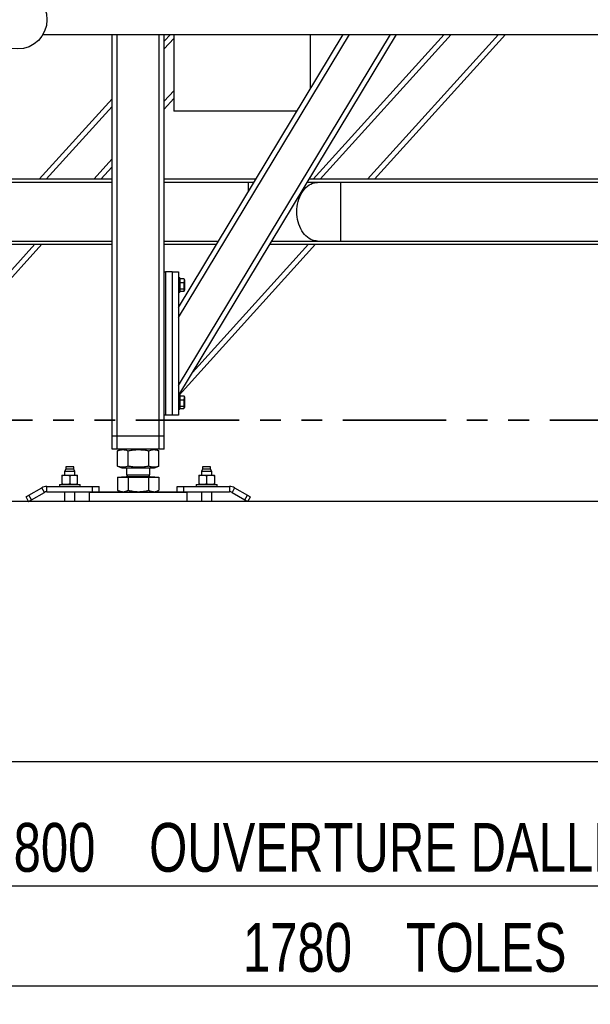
# Model space of a CAD drawing. Header units: millimetres. Extents: x 5 to 589, y 5 to 415.
# Tile 46 of 90: x 70 to 105, y 321 to 382. Entities that reach past the tile are written whole.
import ezdxf

# ---------------------------------------------------------------- set-up
doc = ezdxf.new("R2010")
doc.units = ezdxf.units.MM
doc.linetypes.add('PHANTOM', pattern=[12.7, 6.35, -1.27, 1.27, -1.27, 1.27, -1.27])
doc.layers.add('COTES', color=1, linetype='Continuous')
doc.layers.add('TRAIT-FORT', color=4, linetype='Continuous', lineweight=25)
doc.styles.add('SLDTEXTSTYLE0', font='TXT', dxfattribs={"width": 0.75})
doc.dimstyles.new('SLDDIMSTYLE0', dxfattribs={"dimtxt": 3, "dimasz": 2, "dimexe": 0, "dimexo": 0.0625, "dimgap": 0.75, "dimtad": 1, "dimdec": 0, "dimlfac": 25, "dimrnd": 1e-09, "dimzin": 12, "dimdsep": 46, "dimtxsty": 'SLDTEXTSTYLE0', "dimsah": 1, "dimcen": 0.09, "dimadec": 0, "dimazin": 3, "dimtfac": 1, "dimtdec": 0, "dimtofl": 0, "dimtmove": 0, "dimatfit": 3, "dimfxl": 1, "dimfrac": 2, "dimtolj": 1, "dimtzin": 12, "dimarcsym": 0})

# ---------------------------------------------------------------- blocks, each defined once
blk = doc.blocks.new('_D_4')
at = {"layer": 'COTES', "color": 1, "transparency": 16777216}
for p, q in [((58.511, 319.621), (58.511, 329.621)), ((130.511, 319.621), (130.511, 329.621)), ((58.511, 328.621), (130.511, 328.621))]:
    blk.add_line(p, q, dxfattribs=at)
for points in [[(58.511, 328.621), (60.511, 328.121), (60.511, 329.121)], [(130.511, 328.621), (128.511, 329.121), (128.511, 328.121)]]:
    blk.add_solid(points, dxfattribs=at)
at = {"layer": 'COTES', "color": 1, "transparency": 16777216, "char_height": 3, "attachment_point": 1, "style": 'SLDTEXTSTYLE0'}
for s, insert in [('1800', (68.192, 332.488)), ('OUVERTURE DALLES FP', (78.184, 332.488))]:
    blk.add_mtext(s, dxfattribs=dict(at, insert=insert))
blk = doc.blocks.new('_D_7')
at = {"layer": 'COTES', "color": 1, "transparency": 16777216}
for p, q in [((58.911, 283.221), (58.911, 323.474)), ((130.111, 283.221), (130.111, 323.474)), ((58.911, 322.474), (130.111, 322.474))]:
    blk.add_line(p, q, dxfattribs=at)
for points in [[(58.911, 322.474), (60.911, 321.974), (60.911, 322.974)], [(130.111, 322.474), (128.111, 322.974), (128.111, 321.974)]]:
    blk.add_solid(points, dxfattribs=at)
at = {"layer": 'COTES', "color": 1, "transparency": 16777216, "char_height": 3, "attachment_point": 1, "style": 'SLDTEXTSTYLE0'}
for s, insert in [('1780', (83.942, 326.341)), ('TOLES', (93.934, 326.341))]:
    blk.add_mtext(s, dxfattribs=dict(at, insert=insert))

msp = doc.modelspace()

# ---------------------------------------------------------------- linework, layer by layer
at = {"color": 7, "linetype": 'PHANTOM', "lineweight": 35}
msp.add_line((159.919, 357.229), (23.374, 357.229), dxfattribs=at)
at = {"layer": 'TRAIT-FORT', "color": 4, "linetype": 'Continuous', "lineweight": 25}
for p, q in [((71.67, 380.942), (154.511, 380.942)), ((75.911, 356.262), (75.911, 380.942)), ((76.231, 356.262), (76.231, 380.942)), ((78.791, 356.262), (78.791, 380.942)), ((79.111, 366.342), (79.111, 380.942)), ((79.111, 380.526), (79.487, 380.942)), ((79.111, 380.049), (79.695, 380.695)), ((79.695, 380.942), (79.695, 376.217)), ((79.991, 364.166), (90.102, 380.942)), ((79.991, 359.362), (92.998, 380.942)), ((79.991, 363.546), (90.476, 380.942)), ((80.015, 358.782), (93.372, 380.942)), ((88.095, 377.612), (88.095, 380.942)), ((88.241, 372.042), (96.287, 380.942)), ((88.672, 372.042), (96.719, 380.942)), ((91.584, 372.042), (99.631, 380.942)), ((92.015, 372.042), (100.062, 380.942)), ((71.441, 372.042), (75.911, 376.986)), ((79.111, 376.828), (79.695, 377.474)), ((79.111, 376.351), (79.695, 376.997)), ((71.872, 372.042), (75.911, 376.509)), ((87.254, 376.217), (79.695, 376.217)), ((74.784, 372.042), (75.911, 373.289)), ((75.215, 372.042), (75.911, 372.811)), ((75.911, 372.042), (62.911, 372.042)), ((75.911, 371.842), (62.911, 371.842)), ((84.738, 372.042), (79.111, 372.042)), ((84.282, 371.842), (79.111, 371.842)), ((84.617, 371.842), (84.282, 371.842)), ((84.282, 371.286), (84.282, 371.842)), ((88.525, 371.842), (87.887, 371.842)), ((108.507, 372.042), (88.007, 372.042)), ((89.939, 371.842), (88.525, 371.842)), ((124.711, 371.842), (89.939, 371.842)), ((89.939, 370.042), (89.939, 371.842)), ((89.939, 368.242), (89.939, 370.042)), ((62.911, 368.242), (75.911, 368.242)), ((62.911, 368.042), (75.911, 368.042)), ((63.191, 359.219), (71.168, 368.042)), ((63.227, 358.782), (71.599, 368.042)), ((79.111, 368.242), (82.447, 368.242)), ((79.111, 368.042), (82.327, 368.042)), ((80.027, 358.782), (88.399, 368.042)), ((80.854, 360.174), (87.968, 368.042)), ((85.596, 368.042), (108.507, 368.042)), ((85.717, 368.242), (88.525, 368.242)), ((88.525, 368.242), (89.939, 368.242)), ((89.939, 368.242), (124.711, 368.242)), ((79.111, 357.542), (79.111, 366.342)), ((79.111, 366.342), (79.191, 366.342)), ((79.191, 366.342), (79.191, 357.542)), ((79.591, 366.342), (79.191, 366.342)), ((79.591, 366.342), (79.591, 357.542)), ((79.591, 366.342), (79.991, 366.342)), ((79.991, 366.342), (79.991, 357.542)), ((80.071, 365.982), (79.991, 365.982)), ((80.071, 365.982), (80.071, 365.711)), ((80.071, 365.932), (80.311, 365.932)), ((80.071, 365.711), (80.071, 365.102)), ((80.071, 365.695), (80.311, 365.695)), ((80.311, 365.932), (80.322, 365.911)), ((80.351, 365.865), (80.324, 365.912)), ((80.351, 365.865), (80.351, 365.502)), ((80.351, 365.502), (80.351, 365.219)), ((79.991, 365.102), (80.071, 365.102)), ((80.071, 365.306), (80.311, 365.306)), ((80.071, 365.153), (80.311, 365.153)), ((80.324, 365.172), (80.351, 365.219)), ((80.071, 358.782), (79.991, 358.782)), ((80.071, 358.782), (80.071, 358.511)), ((80.071, 358.732), (80.311, 358.732)), ((80.071, 358.511), (80.071, 357.902)), ((80.071, 358.495), (80.311, 358.495)), ((80.311, 358.732), (80.322, 358.711)), ((80.351, 358.665), (80.324, 358.712)), ((80.351, 358.665), (80.351, 358.302)), ((80.351, 358.302), (80.351, 358.019)), ((79.111, 356.262), (79.111, 357.542)), ((79.191, 357.542), (79.111, 357.542)), ((79.591, 357.542), (79.191, 357.542)), ((79.991, 357.542), (79.591, 357.542)), ((79.991, 357.902), (80.071, 357.902)), ((80.071, 358.106), (80.311, 358.106)), ((80.071, 357.953), (80.311, 357.953)), ((80.324, 357.972), (80.351, 358.019)), ((76.231, 356.262), (75.911, 356.262)), ((75.911, 355.462), (75.911, 356.262)), ((78.791, 356.262), (76.231, 356.262)), ((76.231, 355.462), (76.231, 356.262)), ((79.111, 356.262), (78.791, 356.262)), ((78.791, 355.462), (78.791, 356.262)), ((79.111, 355.462), (79.111, 356.262)), ((76.231, 355.462), (75.911, 355.462)), ((78.791, 355.462), (76.231, 355.462)), ((76.25, 355.36), (76.241, 355.357)), ((76.241, 354.408), (76.241, 355.357)), ((76.502, 355.462), (76.249, 355.36)), ((76.889, 354.408), (76.889, 355.357)), ((78.159, 354.408), (78.159, 355.357)), ((78.772, 355.36), (78.52, 355.462)), ((78.781, 354.408), (78.781, 355.357)), ((79.111, 355.462), (78.791, 355.462)), ((73.068, 354.222), (72.992, 354.09)), ((72.992, 354.09), (72.992, 353.854)), ((73.632, 354.09), (72.992, 354.09)), ((73.068, 354.362), (73.068, 354.222)), ((73.556, 354.362), (73.068, 354.362)), ((73.556, 354.222), (73.068, 354.222)), ((73.556, 354.222), (73.556, 354.362)), ((73.632, 354.09), (73.556, 354.222)), ((73.632, 353.854), (73.632, 354.09)), ((76.241, 354.408), (76.25, 354.404)), ((76.249, 354.404), (76.502, 354.302)), ((76.502, 354.302), (77.017, 354.302)), ((76.791, 354.302), (76.791, 353.869)), ((77.017, 354.302), (78.52, 354.302)), ((78.231, 353.869), (78.231, 354.302)), ((78.52, 354.302), (78.772, 354.404)), ((81.466, 354.222), (81.39, 354.09)), ((81.39, 354.09), (81.39, 353.854)), ((82.03, 354.09), (81.39, 354.09)), ((81.466, 354.362), (81.466, 354.222)), ((81.954, 354.362), (81.466, 354.362)), ((81.954, 354.222), (81.466, 354.222)), ((81.954, 354.222), (81.954, 354.362)), ((82.03, 354.09), (81.954, 354.222)), ((82.03, 353.854), (82.03, 354.09)), ((72.832, 353.854), (72.832, 353.828)), ((72.832, 353.854), (73.072, 353.854)), ((72.832, 353.828), (72.832, 353.309)), ((72.832, 353.309), (72.832, 353.282)), ((73.072, 353.854), (73.552, 353.854)), ((73.312, 353.828), (73.312, 353.309)), ((73.552, 353.854), (73.792, 353.854)), ((73.792, 353.828), (73.792, 353.854)), ((73.792, 353.309), (73.792, 353.828)), ((73.792, 353.282), (73.792, 353.309)), ((76.241, 353.734), (76.241, 352.941)), ((76.241, 353.734), (76.889, 353.734)), ((76.489, 353.742), (76.489, 353.734)), ((78.533, 353.742), (76.489, 353.742)), ((76.877, 353.869), (76.791, 353.782)), ((76.791, 353.869), (78.231, 353.869)), ((76.791, 353.782), (78.231, 353.782)), ((76.889, 353.734), (76.889, 352.941)), ((76.889, 353.734), (78.159, 353.734)), ((78.231, 353.782), (78.144, 353.869)), ((78.159, 352.941), (78.159, 353.734)), ((78.159, 353.734), (78.781, 353.734)), ((78.533, 353.734), (78.533, 353.742)), ((78.781, 353.734), (78.781, 352.941)), ((81.23, 353.854), (81.23, 353.828)), ((81.23, 353.854), (81.47, 353.854)), ((81.23, 353.828), (81.23, 353.309)), ((81.23, 353.309), (81.23, 353.282)), ((81.47, 353.854), (81.95, 353.854)), ((81.71, 353.828), (81.71, 353.309)), ((81.95, 353.854), (82.19, 353.854)), ((82.19, 353.828), (82.19, 353.854)), ((82.19, 353.828), (82.19, 353.309)), ((82.19, 353.282), (82.19, 353.309)), ((70.8, 352.619), (71.592, 353.077)), ((70.96, 352.342), (71.752, 352.799)), ((71.752, 352.799), (71.592, 353.077)), ((71.912, 352.842), (71.912, 353.162)), ((71.912, 353.162), (74.712, 353.162)), ((71.912, 352.842), (74.712, 352.842)), ((72.672, 353.282), (72.672, 353.162)), ((72.672, 353.282), (73.952, 353.282)), ((72.992, 352.842), (72.992, 352.242)), ((73.632, 352.242), (73.632, 352.842)), ((73.952, 353.162), (73.952, 353.282)), ((74.551, 352.842), (74.511, 352.802)), ((74.511, 352.802), (74.511, 352.242)), ((80.511, 352.802), (74.511, 352.802)), ((74.712, 352.842), (74.712, 353.162)), ((74.712, 353.162), (75.112, 353.162)), ((74.712, 352.842), (74.843, 352.842)), ((74.843, 352.842), (80.1, 352.842)), ((75.112, 352.842), (75.112, 353.162)), ((76.249, 352.937), (76.241, 352.941)), ((76.249, 352.936), (76.411, 352.842)), ((78.611, 352.842), (78.773, 352.936)), ((79.91, 352.842), (79.91, 353.162)), ((79.91, 353.162), (80.31, 353.162)), ((80.1, 352.842), (80.31, 352.842)), ((80.31, 352.842), (80.31, 353.162)), ((80.31, 353.162), (83.11, 353.162)), ((80.31, 352.842), (83.11, 352.842)), ((80.511, 352.802), (80.471, 352.842)), ((80.511, 352.242), (80.511, 352.802)), ((81.07, 353.282), (81.07, 353.162)), ((81.07, 353.282), (82.35, 353.282)), ((81.39, 352.842), (81.39, 352.242)), ((82.03, 352.242), (82.03, 352.842)), ((82.35, 353.162), (82.35, 353.282)), ((83.11, 353.162), (83.11, 352.842)), ((83.43, 353.077), (83.27, 352.799)), ((83.27, 352.799), (84.061, 352.342)), ((83.43, 353.077), (84.221, 352.619)), ((154.511, 352.242), (34.511, 352.242)), ((70.787, 352.242), (70.627, 352.519)), ((70.96, 352.342), (70.8, 352.619)), ((84.061, 352.342), (84.221, 352.619)), ((84.235, 352.242), (84.395, 352.519)), ((154.511, 336.242), (34.511, 336.242))]:
    msp.add_line(p, q, dxfattribs=at)
at = {"layer": 'TRAIT-FORT', "color": 4, "linetype": 'Continuous', "lineweight": 25, "flags": 128}
for points in [[(87.252, 370.042), (87.257, 370.201), (87.272, 370.359), (87.297, 370.515), (87.331, 370.666), (87.375, 370.813), (87.427, 370.954), (87.489, 371.087), (87.558, 371.213), (87.635, 371.329), (87.719, 371.435), (87.809, 371.531), (87.905, 371.614), (88.006, 371.686), (88.11, 371.744), (88.218, 371.789), (88.329, 371.821), (88.441, 371.838), (88.525, 371.842)], [(88.525, 368.242), (88.441, 368.246), (88.329, 368.264), (88.218, 368.295), (88.11, 368.341), (88.006, 368.399), (87.905, 368.47), (87.809, 368.554), (87.719, 368.649), (87.635, 368.756), (87.558, 368.872), (87.489, 368.997), (87.427, 369.131), (87.375, 369.272), (87.331, 369.418), (87.297, 369.57), (87.272, 369.725), (87.257, 369.883), (87.252, 370.042)], [(70.627, 352.519), (70.63, 352.521), (70.64, 352.527), (70.656, 352.536), (70.678, 352.549), (70.704, 352.564), (70.734, 352.581), (70.766, 352.6), (70.8, 352.619)], [(70.787, 352.242), (70.79, 352.244), (70.8, 352.25), (70.816, 352.259), (70.838, 352.272), (70.864, 352.287), (70.894, 352.304), (70.926, 352.323), (70.96, 352.342)], [(84.061, 352.342), (84.095, 352.323), (84.128, 352.304), (84.158, 352.287), (84.184, 352.272), (84.205, 352.259), (84.221, 352.25), (84.231, 352.244), (84.235, 352.242)], [(84.221, 352.619), (84.255, 352.6), (84.288, 352.581), (84.318, 352.564), (84.344, 352.549), (84.365, 352.536), (84.381, 352.527), (84.391, 352.521), (84.395, 352.519)]]:
    msp.add_lwpolyline(points, dxfattribs=at)
at = {"layer": 'TRAIT-FORT', "color": 4, "linetype": 'Continuous', "lineweight": 25}
msp.add_circle((70.111, 381.842), 1.8, dxfattribs=at)
for centre, radius, start, end in [((76.751, 353.782), 0.04, 269.99861, 359.99798), ((78.271, 353.782), 0.04, 180.00494, 269.99848), ((71.912, 352.522), 0.64, 89.99885, 120.00146), ((71.912, 352.522), 0.32, 89.99572, 120.00459), ((83.11, 352.522), 0.64, 59.99833, 90.00136), ((83.11, 352.522), 0.32, 59.99499, 90.0047)]:
    msp.add_arc(centre, radius, start, end, dxfattribs=at)
for points, knots in [([(80.311, 365.932), (80.319, 365.912), (80.337, 365.871), (80.344, 365.808), (80.334, 365.748), (80.318, 365.713), (80.311, 365.695)], [0, 0, 0, 0, 0.268995, 0.533956, 0.760819, 1, 1, 1, 1]), ([(80.311, 365.306), (80.323, 365.355), (80.343, 365.437), (80.341, 365.556), (80.327, 365.636), (80.314, 365.682), (80.311, 365.695)], [0, 0, 0, 0, 0.3855657, 0.6376119, 0.8965087, 1, 1, 1, 1]), ([(80.311, 365.153), (80.319, 365.166), (80.336, 365.19), (80.344, 365.233), (80.333, 365.273), (80.318, 365.294), (80.311, 365.306)], [0, 0, 0, 0, 0.277382, 0.532032, 0.752202, 1, 1, 1, 1]), ([(80.311, 358.732), (80.319, 358.712), (80.337, 358.671), (80.344, 358.608), (80.334, 358.548), (80.318, 358.513), (80.311, 358.495)], [0, 0, 0, 0, 0.268976, 0.533957, 0.76082, 1, 1, 1, 1]), ([(80.311, 358.106), (80.323, 358.155), (80.343, 358.237), (80.341, 358.356), (80.327, 358.436), (80.314, 358.482), (80.311, 358.495)], [0, 0, 0, 0, 0.38557, 0.637607, 0.896519, 1, 1, 1, 1]), ([(80.311, 357.953), (80.319, 357.966), (80.336, 357.99), (80.344, 358.033), (80.333, 358.073), (80.318, 358.094), (80.311, 358.106)], [0, 0, 0, 0, 0.277375, 0.532046, 0.752183, 1, 1, 1, 1]), ([(76.241, 355.357), (76.284, 355.372), (76.364, 355.402), (76.486, 355.424), (76.594, 355.428), (76.693, 355.416), (76.79, 355.393), (76.855, 355.37), (76.889, 355.357)], [0, 0, 0, 0, 0.205668, 0.384907, 0.554143, 0.689714, 0.835513, 1, 1, 1, 1]), ([(76.889, 355.357), (76.974, 355.373), (77.134, 355.402), (77.37, 355.424), (77.58, 355.428), (77.774, 355.416), (77.963, 355.394), (78.092, 355.37), (78.159, 355.357)], [0, 0, 0, 0, 0.202069, 0.3827, 0.555315, 0.692992, 0.838894, 1, 1, 1, 1]), ([(78.159, 355.357), (78.2, 355.372), (78.277, 355.402), (78.394, 355.424), (78.498, 355.428), (78.593, 355.416), (78.683, 355.394), (78.741, 355.372), (78.771, 355.36)], [0, 0, 0, 0, 0.209425, 0.391422, 0.563019, 0.700554, 0.848714, 1, 1, 1, 1]), ([(76.889, 354.408), (76.846, 354.392), (76.766, 354.363), (76.644, 354.34), (76.536, 354.337), (76.436, 354.349), (76.34, 354.371), (76.275, 354.395), (76.241, 354.408)], [0, 0, 0, 0, 0.20567, 0.384906, 0.554141, 0.689713, 0.835511, 1, 1, 1, 1]), ([(78.159, 354.408), (78.074, 354.392), (77.914, 354.362), (77.678, 354.34), (77.468, 354.337), (77.274, 354.349), (77.085, 354.371), (76.957, 354.395), (76.889, 354.408)], [0, 0, 0, 0, 0.202069, 0.382701, 0.555315, 0.692992, 0.838894, 1, 1, 1, 1]), ([(78.771, 354.404), (78.733, 354.39), (78.659, 354.362), (78.546, 354.34), (78.442, 354.337), (78.347, 354.349), (78.254, 354.371), (78.192, 354.395), (78.159, 354.408)], [0, 0, 0, 0, 0.193224, 0.375206, 0.546791, 0.684315, 0.832463, 1, 1, 1, 1]), ([(72.832, 353.828), (72.871, 353.835), (72.951, 353.85), (73.031, 353.853), (73.072, 353.854)], [0, 0, 0, 0, 0.498874, 1, 1, 1, 1]), ([(73.072, 353.282), (73.032, 353.284), (72.951, 353.286), (72.872, 353.301), (72.832, 353.309)], [0, 0, 0, 0, 0.4971297, 1, 1, 1, 1]), ([(73.072, 353.854), (73.112, 353.853), (73.193, 353.85), (73.272, 353.835), (73.312, 353.828)], [0, 0, 0, 0, 0.497135, 1, 1, 1, 1]), ([(73.312, 353.309), (73.272, 353.301), (73.193, 353.286), (73.112, 353.284), (73.072, 353.282)], [0, 0, 0, 0, 0.498881, 1, 1, 1, 1]), ([(73.312, 353.828), (73.351, 353.835), (73.431, 353.85), (73.511, 353.853), (73.552, 353.854)], [0, 0, 0, 0, 0.498874, 1, 1, 1, 1]), ([(73.552, 353.282), (73.512, 353.284), (73.431, 353.286), (73.352, 353.301), (73.312, 353.309)], [0, 0, 0, 0, 0.497139, 1, 1, 1, 1]), ([(73.552, 353.854), (73.592, 353.853), (73.673, 353.85), (73.752, 353.835), (73.792, 353.828)], [0, 0, 0, 0, 0.4971297, 1, 1, 1, 1]), ([(73.792, 353.309), (73.752, 353.301), (73.673, 353.286), (73.592, 353.284), (73.552, 353.282)], [0, 0, 0, 0, 0.498876, 1, 1, 1, 1]), ([(81.23, 353.828), (81.269, 353.835), (81.349, 353.85), (81.429, 353.853), (81.47, 353.854)], [0, 0, 0, 0, 0.498876, 1, 1, 1, 1]), ([(81.47, 353.282), (81.43, 353.284), (81.349, 353.286), (81.27, 353.301), (81.23, 353.309)], [0, 0, 0, 0, 0.497137, 1, 1, 1, 1]), ([(81.47, 353.854), (81.51, 353.853), (81.59, 353.85), (81.67, 353.835), (81.71, 353.828)], [0, 0, 0, 0, 0.497135, 1, 1, 1, 1]), ([(81.71, 353.309), (81.67, 353.301), (81.591, 353.286), (81.51, 353.284), (81.47, 353.282)], [0, 0, 0, 0, 0.4988762, 1, 1, 1, 1]), ([(81.71, 353.828), (81.749, 353.835), (81.829, 353.85), (81.909, 353.853), (81.95, 353.854)], [0, 0, 0, 0, 0.498876, 1, 1, 1, 1]), ([(81.95, 353.282), (81.91, 353.284), (81.829, 353.286), (81.75, 353.301), (81.71, 353.309)], [0, 0, 0, 0, 0.4971322, 1, 1, 1, 1]), ([(81.95, 353.854), (81.99, 353.853), (82.07, 353.85), (82.15, 353.835), (82.19, 353.828)], [0, 0, 0, 0, 0.4971322, 1, 1, 1, 1]), ([(82.19, 353.309), (82.15, 353.301), (82.071, 353.286), (81.99, 353.284), (81.95, 353.282)], [0, 0, 0, 0, 0.498879, 1, 1, 1, 1]), ([(76.241, 352.941), (76.293, 352.914), (76.37, 352.875), (76.481, 352.847), (76.537, 352.844), (76.565, 352.842)], [0, 0, 0, 0, 0.508823, 0.755914, 1, 1, 1, 1]), ([(76.565, 352.842), (76.62, 352.848), (76.734, 352.859), (76.836, 352.913), (76.889, 352.941)], [0, 0, 0, 0, 0.480479, 1, 1, 1, 1]), ([(76.889, 352.941), (76.992, 352.914), (77.148, 352.874), (77.361, 352.847), (77.47, 352.844), (77.524, 352.842)], [0, 0, 0, 0, 0.495252, 0.746817, 1, 1, 1, 1]), ([(77.524, 352.842), (77.63, 352.847), (77.846, 352.857), (78.054, 352.913), (78.159, 352.941)], [0, 0, 0, 0, 0.49451, 1, 1, 1, 1]), ([(78.159, 352.941), (78.209, 352.914), (78.282, 352.875), (78.389, 352.847), (78.443, 352.844), (78.47, 352.842)], [0, 0, 0, 0, 0.5102974, 0.7569069, 1, 1, 1, 1]), ([(78.47, 352.842), (78.523, 352.848), (78.633, 352.859), (78.73, 352.913), (78.781, 352.941)], [0, 0, 0, 0, 0.478953, 1, 1, 1, 1])]:
    msp.add_open_spline(points, degree=3, knots=knots, dxfattribs=at)

# ---------------------------------------------------------------- dimensions: what is measured, and where the dimension line sits
at = {"layer": 'COTES', "color": 1}
for base, p1, p2, text, picture, middle in [((130.511, 328.621), (58.511, 318.621), (130.511, 318.621), '<> OUVERTURE DALLES FP', '_D_4', (94.511, 328.621)), ((130.111, 322.474), (58.911, 282.221), (130.111, 282.221), '<> TOLES', '_D_7', (94.511, 322.474))]:
    dim = msp.add_linear_dim(base=base, p1=p1, p2=p2, text=text, dimstyle='SLDDIMSTYLE0', dxfattribs=at)
    dim.commit()
    dim.dimension.update_dxf_attribs({"geometry": picture, "text_midpoint": middle, "dimtype": 160})

doc.saveas('drawing.dxf')
